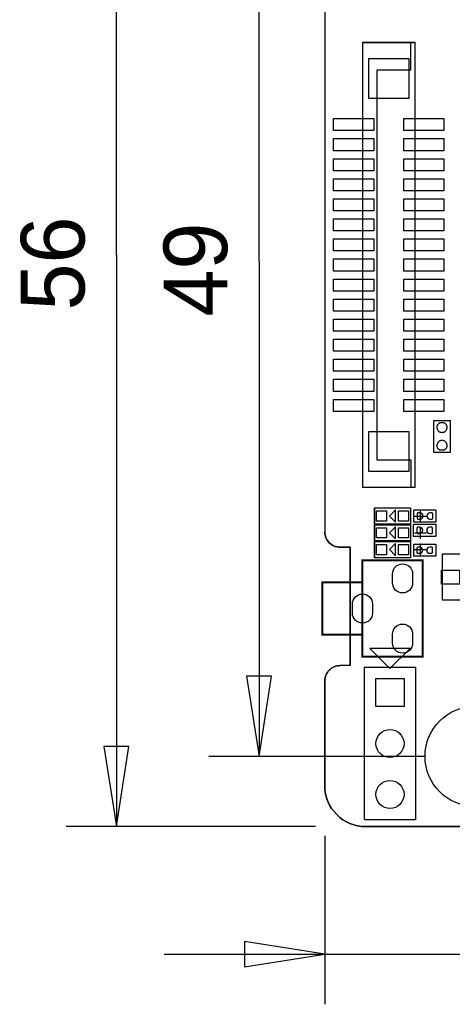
# Model space of a CAD drawing. Extents: x -27 to 80, y -24 to 59.
# Tile 1 of 11: x -27 to -5, y -20 to 29. Entities that reach past the tile are written whole.
import ezdxf

# ---------------------------------------------------------------- set-up
doc = ezdxf.new("R2010")
doc.units = 0
for name, color, linetype in [('BG_LAYOUT-TOP', 85, 'CONTINUOUS'), ('BG_OUTLINE', 1, 'CONTINUOUS'), ('PG_ASSEMBLY_TOP', 111, 'CONTINUOUS'), ('PG_SILKSCREEN_TOP', 92, 'CONTINUOUS'), ('PIN_TOP', 3, 'CONTINUOUS')]:
    doc.layers.add(name, color=color, linetype=linetype)

msp = doc.modelspace()

# ---------------------------------------------------------------- linework, layer by layer
at = {"layer": 'BG_LAYOUT-TOP'}
for points in [[(-21.7424, 17.2212), (-21.7424, 44.732905)], [(-14.6304, 16.9164), (-14.6304, 41.232912)], [(-21.7424, 17.2212), (-21.7424, -11.26711)], [(-14.6304, 16.9164), (-14.6304, -7.767091)], [(-15.255392, -3.767099), (-14.6304, -7.767091), (-14.005408, -3.767099), (-15.255392, -3.767099)], [(-22.367392, -7.267118), (-21.7424, -11.26711), (-21.117408, -7.267118), (-22.367392, -7.267118)], [(-6.360592, -7.767091), (-17.130395, -7.767091)], [(-11.825783, -11.26711), (-24.242395, -11.26711)], [(-11.357788, -11.735105), (-11.357788, -20.127595)], [(-15.35778, -18.252592), (-11.357788, -17.6276), (-15.35778, -17.002608), (-15.35778, -18.252592)], [(-19.357772, -17.6276), (-11.357788, -17.6276)], [(-11.357788, -17.6276), (-3.860597, -17.6276)]]:
    msp.add_lwpolyline(points, dxfattribs=at)
at = {"layer": 'BG_OUTLINE'}
for points in [[(41.17594, 44.732905), (-9.325788, 44.732905, 0.414214), (-11.357788, 42.700905), (-11.357788, 3.425241)], [(41.17594, 44.732905), (75.607393, 44.732905, -0.414214), (77.639393, 42.700905), (77.639393, -9.23511, -0.414214), (75.607393, -11.26711), (-9.325788, -11.26711, -0.414214), (-11.357788, -9.23511), (-11.357788, -4.005275)], [(-10.595788, 2.663241, -0.414214), (-11.357788, 3.425241)], [(-10.595788, 2.663241, -0.414214), (-11.357788, 3.425241)], [(-10.595788, -3.243275, 0.414214), (-11.357788, -4.005275)], [(-11.357788, -4.005275, -0.414214), (-10.595788, -3.243275)]]:
    msp.add_lwpolyline(points, format="xyb", dxfattribs=at)
msp.add_lwpolyline([(41.17594, 44.732905), (-9.325788, 44.732905, 0.414214), (-11.357788, 42.700905), (-11.357788, 3.425241, 0.414214), (-10.595788, 2.663241), (-10.089947, 2.663241), (-10.089947, -3.243275), (-10.595788, -3.243275, 0.414214), (-11.357788, -4.005275), (-11.357788, -9.23511, 0.414214), (-9.325788, -11.26711), (75.607393, -11.26711, 0.414214), (77.639393, -9.23511), (77.639393, 42.700905, 0.414214), (75.607393, 44.732905)], format="xyb", close=True, dxfattribs=at)
for points in [[(-10.089947, 2.663241), (-10.595788, 2.663241)], [(-10.089947, -3.243275), (-10.089947, 2.663241)], [(-10.089947, -3.243275), (-10.595788, -3.243275)]]:
    msp.add_lwpolyline(points, dxfattribs=at)
at = {"layer": 'PG_ASSEMBLY_TOP'}
for points in [[(-6.867601, 5.642991), (-9.457715, 5.642991), (-9.457715, 27.842794), (-6.867601, 27.842794)], [(-5.116119, 7.387082), (-5.916117, 7.387082), (-5.916117, 8.987282), (-5.116119, 8.987282)], [(-2.795016, 0.023622), (-5.495138, 0.023622), (-5.495138, 2.323821), (-2.795016, 2.323821)]]:
    msp.add_lwpolyline(points, close=True, dxfattribs=at)
for points in [[(-6.91515, 3.917925), (-6.91515, 4.517923)], [(-6.91515, 4.517923), (-5.81533, 4.517923)], [(-5.81533, 4.517923), (-5.81533, 3.917925)], [(-6.928104, 3.204185), (-6.928104, 3.804183)], [(-6.928104, 3.804183), (-5.828284, 3.804183)], [(-5.81533, 3.917925), (-6.91515, 3.917925)], [(-5.828284, 3.804183), (-5.828284, 3.204185)], [(-5.828284, 3.204185), (-6.928104, 3.204185)], [(-6.926072, 2.211045), (-6.926072, 2.811043)], [(-6.926072, 2.811043), (-5.826252, 2.811043)], [(-5.826252, 2.811043), (-5.826252, 2.211045)], [(-5.826252, 2.211045), (-6.926072, 2.211045)], [(-6.839255, -3.316021), (-6.839255, -10.936021), (-9.379255, -10.936021), (-9.379255, -3.316021), (-6.839255, -3.316021)]]:
    msp.add_lwpolyline(points, dxfattribs=at)
at = {"layer": 'PG_ASSEMBLY_TOP', "const_width": 0.050013}
for points in [[(-6.480048, -2.793949), (-9.480042, -2.793949), (-9.480042, 2.006041), (-6.480048, 2.006041), (-6.480048, -2.793949)], [(-9.480042, -1.693951), (-11.480038, -1.693951), (-11.480038, 0.906043), (-9.480042, 0.906043)]]:
    msp.add_lwpolyline(points, dxfattribs=at)
at = {"layer": 'PG_SILKSCREEN_TOP'}
for points in [[(-6.867601, 5.632907), (-9.467596, 5.632907), (-9.467596, 27.83299), (-6.867601, 27.83299), (-6.867601, 5.632907)], [(-7.067499, 26.442797), (-7.067499, 27.782901)], [(-7.067499, 26.442797), (-8.757691, 26.442797), (-8.757691, 7.022998), (-7.067499, 7.022998), (-7.067499, 5.682894)], [(-8.881186, 3.817925), (-8.881186, 4.617923), (-7.08119, 4.617923), (-7.08119, 3.817925), (-8.881186, 3.817925)], [(-8.881186, 4.617923), (-8.881186, 3.817925)], [(-7.831176, 4.117924), (-7.831176, 4.517923), (-8.1312, 4.217924), (-7.831176, 3.917925), (-7.831176, 4.117924)], [(-6.581191, 3.917925), (-6.581191, 4.517923)], [(-6.88119, 4.217924), (-6.281191, 4.217924)], [(-8.881186, 2.979725), (-8.881186, 3.779723), (-7.08119, 3.779723), (-7.08119, 2.979725), (-8.881186, 2.979725)], [(-8.881186, 3.779723), (-8.881186, 2.979725)], [(-7.831176, 3.279724), (-7.831176, 3.679723), (-8.1312, 3.379724), (-7.831176, 3.079725), (-7.831176, 3.279724)], [(-6.581191, 3.079725), (-6.581191, 3.679723)], [(-6.88119, 3.379724), (-6.281191, 3.379724)], [(-8.881186, 2.140001), (-8.881186, 2.939999), (-7.08119, 2.939999), (-7.08119, 2.140001), (-8.881186, 2.140001)], [(-8.881186, 2.939999), (-8.881186, 2.140001)], [(-7.831176, 2.44), (-7.831176, 2.839999), (-8.1312, 2.54), (-7.831176, 2.240001), (-7.831176, 2.44)], [(-6.88119, 2.54), (-6.281191, 2.54)], [(-6.581191, 2.240001), (-6.581191, 2.839999)], [(-6.839255, -3.316021), (-6.839255, -10.936021), (-9.379255, -10.936021), (-9.379255, -3.316021), (-6.839255, -3.316021)]]:
    msp.add_lwpolyline(points, dxfattribs=at)
at = {"layer": 'PG_SILKSCREEN_TOP', "const_width": 0.100101}
for points in [[(-9.480042, 2.006041), (-9.480042, -2.793949), (-6.480048, -2.793949), (-6.480048, 2.006041), (-9.480042, 2.006041)], [(-9.480042, 0.906043), (-11.480038, 0.906043), (-11.480038, -1.693951), (-9.480042, -1.693951)]]:
    msp.add_lwpolyline(points, dxfattribs=at)
at = {"layer": 'PG_SILKSCREEN_TOP'}
msp.add_lwpolyline([(-8.109255, -3.386125), (-7.109257, -2.386127), (-9.109253, -2.386127)], close=True, dxfattribs=at)
at = {"layer": 'PIN_TOP'}
for points in [[(-7.168096, 27.03242), (-7.168096, 25.033414), (-9.167101, 25.033414), (-9.167101, 27.03242)], [(-8.917711, 24.03287), (-8.917711, 23.432973), (-10.917707, 23.432973), (-10.917707, 24.03287)], [(-5.41749, 24.03287), (-5.41749, 23.432973), (-7.417486, 23.432973), (-7.417486, 24.03287)], [(-8.917711, 23.032847), (-8.917711, 22.43295), (-10.917707, 22.43295), (-10.917707, 23.032847)], [(-5.41749, 23.032847), (-5.41749, 22.43295), (-7.417486, 22.43295), (-7.417486, 23.032847)], [(-8.917711, 22.032849), (-8.917711, 21.432952), (-10.917707, 21.432952), (-10.917707, 22.032849)], [(-5.41749, 22.032849), (-5.41749, 21.432952), (-7.417486, 21.432952), (-7.417486, 22.032849)], [(-8.917711, 21.032851), (-8.917711, 20.432954), (-10.917707, 20.432954), (-10.917707, 21.032851)], [(-5.41749, 21.032851), (-5.41749, 20.432954), (-7.417486, 20.432954), (-7.417486, 21.032851)], [(-8.917711, 20.032853), (-8.917711, 19.432956), (-10.917707, 19.432956), (-10.917707, 20.032853)], [(-5.41749, 20.032853), (-5.41749, 19.432956), (-7.417486, 19.432956), (-7.417486, 20.032853)], [(-8.917711, 19.032855), (-8.917711, 18.432958), (-10.917707, 18.432958), (-10.917707, 19.032855)], [(-5.41749, 19.032855), (-5.41749, 18.432958), (-7.417486, 18.432958), (-7.417486, 19.032855)], [(-8.917711, 18.032857), (-8.917711, 17.43296), (-10.917707, 17.43296), (-10.917707, 18.032857)], [(-5.41749, 18.032857), (-5.41749, 17.43296), (-7.417486, 17.43296), (-7.417486, 18.032857)], [(-8.917711, 17.032859), (-8.917711, 16.432962), (-10.917707, 16.432962), (-10.917707, 17.032859)], [(-5.41749, 17.032859), (-5.41749, 16.432962), (-7.417486, 16.432962), (-7.417486, 17.032859)], [(-8.917711, 16.032861), (-8.917711, 15.432964), (-10.917707, 15.432964), (-10.917707, 16.032861)], [(-5.41749, 16.032861), (-5.41749, 15.432964), (-7.417486, 15.432964), (-7.417486, 16.032861)], [(-8.917711, 15.032863), (-8.917711, 14.432966), (-10.917707, 14.432966), (-10.917707, 15.032863)], [(-5.41749, 15.032863), (-5.41749, 14.432966), (-7.417486, 14.432966), (-7.417486, 15.032863)], [(-8.917711, 14.032865), (-8.917711, 13.432968), (-10.917707, 13.432968), (-10.917707, 14.032865)], [(-5.41749, 14.032865), (-5.41749, 13.432968), (-7.417486, 13.432968), (-7.417486, 14.032865)], [(-8.917711, 13.032867), (-8.917711, 12.43297), (-10.917707, 12.43297), (-10.917707, 13.032867)], [(-5.41749, 13.032867), (-5.41749, 12.43297), (-7.417486, 12.43297), (-7.417486, 13.032867)], [(-8.917711, 12.032869), (-8.917711, 11.432972), (-10.917707, 11.432972), (-10.917707, 12.032869)], [(-5.41749, 12.032869), (-5.41749, 11.432972), (-7.417486, 11.432972), (-7.417486, 12.032869)], [(-8.917711, 11.032871), (-8.917711, 10.432974), (-10.917707, 10.432974), (-10.917707, 11.032871)], [(-5.41749, 11.032871), (-5.41749, 10.432974), (-7.417486, 10.432974), (-7.417486, 11.032871)], [(-8.917711, 10.032848), (-8.917711, 9.43295), (-10.917707, 9.43295), (-10.917707, 10.032848)], [(-5.41749, 10.032848), (-5.41749, 9.43295), (-7.417486, 9.43295), (-7.417486, 10.032848)], [(-5.769813, 8.669731), (-5.771109, 8.645627), (-5.769813, 8.621725), (-5.766816, 8.597925), (-5.761507, 8.574227), (-5.753811, 8.551443), (-5.744413, 8.52932), (-5.733009, 8.508238), (-5.719826, 8.488121), (-5.704611, 8.469325), (-5.688127, 8.451825), (-5.669813, 8.436127), (-5.65023, 8.422132), (-5.627421, 8.410727), (-5.603519, 8.401533), (-5.578831, 8.394725), (-5.55371, 8.389823), (-5.52831, 8.387639), (-5.50291, 8.387639), (-5.47751, 8.389823), (-5.452313, 8.394725), (-5.427726, 8.401533), (-5.403825, 8.410727), (-5.381015, 8.422132), (-5.361229, 8.435619), (-5.342611, 8.450834), (-5.325618, 8.467827), (-5.310429, 8.486623), (-5.296916, 8.506435), (-5.285511, 8.527821), (-5.276113, 8.549919), (-5.269027, 8.572729), (-5.264125, 8.596325), (-5.26161, 8.620227), (-5.261331, 8.644331), (-5.261127, 8.666226), (-5.263413, 8.687841), (-5.267706, 8.709127), (-5.27431, 8.729726), (-5.283225, 8.749843), (-5.293919, 8.768639), (-5.306619, 8.786139), (-5.321021, 8.802345), (-5.337327, 8.817127), (-5.354828, 8.829827), (-5.373624, 8.840724), (-5.393411, 8.849639), (-5.414213, 8.856421), (-5.435625, 8.860841), (-5.457215, 8.863025), (-5.573827, 8.863025), (-5.595112, 8.861044), (-5.616219, 8.856421), (-5.636717, 8.849843), (-5.656326, 8.841232), (-5.675122, 8.830539), (-5.692623, 8.818143), (-5.708625, 8.803919), (-5.723128, 8.787943), (-5.735828, 8.77062), (-5.746725, 8.752027), (-5.755919, 8.73252), (-5.762727, 8.712225), (-5.767324, 8.691143)], [(-7.168096, 8.432406), (-7.168096, 6.433401), (-9.167101, 6.433401), (-9.167101, 8.432406)], [(-5.262423, 7.704633), (-5.261127, 7.728737), (-5.262423, 7.752639), (-5.26542, 7.776439), (-5.270729, 7.800137), (-5.278425, 7.822921), (-5.287823, 7.845044), (-5.299227, 7.866126), (-5.31241, 7.886243), (-5.327625, 7.905039), (-5.344109, 7.922539), (-5.362423, 7.938237), (-5.382006, 7.952232), (-5.404815, 7.963637), (-5.428717, 7.972831), (-5.453405, 7.979639), (-5.478526, 7.984541), (-5.503926, 7.986725), (-5.529326, 7.986725), (-5.554726, 7.984541), (-5.579923, 7.979639), (-5.60451, 7.972831), (-5.628411, 7.963637), (-5.651221, 7.952232), (-5.671007, 7.938745), (-5.689625, 7.92353), (-5.706618, 7.906537), (-5.721807, 7.887741), (-5.73532, 7.867929), (-5.746725, 7.846543), (-5.756123, 7.824445), (-5.763209, 7.801635), (-5.768111, 7.778039), (-5.770626, 7.754137), (-5.770905, 7.730033), (-5.771109, 7.708138), (-5.768823, 7.686523), (-5.76453, 7.665237), (-5.757926, 7.644638), (-5.749011, 7.624521), (-5.738317, 7.605725), (-5.725617, 7.588225), (-5.711215, 7.572019), (-5.694909, 7.557237), (-5.677408, 7.544537), (-5.658612, 7.53364), (-5.638825, 7.524725), (-5.618023, 7.517943), (-5.596611, 7.513523), (-5.575021, 7.511339), (-5.458409, 7.511339), (-5.437124, 7.51332), (-5.416017, 7.517943), (-5.395519, 7.524521), (-5.37591, 7.533132), (-5.357114, 7.543825), (-5.339613, 7.556221), (-5.323611, 7.570445), (-5.309108, 7.586421), (-5.296408, 7.603744), (-5.285511, 7.622337), (-5.276317, 7.641844), (-5.269509, 7.662139), (-5.264912, 7.683221)], [(-8.2812, 4.467923), (-8.2812, 3.967925), (-8.781199, 3.967925), (-8.781199, 4.467923)], [(-7.181177, 4.467923), (-7.181177, 3.967925), (-7.681176, 3.967925), (-7.681176, 4.467923)], [(-8.2812, 3.629723), (-8.2812, 3.129725), (-8.781199, 3.129725), (-8.781199, 3.629723)], [(-7.181177, 3.629723), (-7.181177, 3.129725), (-7.681176, 3.129725), (-7.681176, 3.629723)], [(-8.2812, 2.79), (-8.2812, 2.29), (-8.781199, 2.29), (-8.781199, 2.79)], [(-7.181177, 2.79), (-7.181177, 2.29), (-7.681176, 2.29), (-7.681176, 2.79)], [(-4.645089, 0.823735), (-5.544985, 0.823735), (-5.544985, 1.523733), (-4.645089, 1.523733)], [(-8.809253, -3.886022), (-7.409256, -3.886022), (-7.409256, -5.286019), (-8.809253, -5.286019)]]:
    msp.add_lwpolyline(points, close=True, dxfattribs=at)
for points in [[(-6.615379, 4.368013), (-6.716979, 4.368013, 0.376179), (-6.759473, 4.319524), (-6.759473, 4.103624, 0.366061), (-6.716979, 4.067835), (-6.615379, 4.067835, 0.999182)], [(-6.115101, 4.067835), (-6.013501, 4.067835, 0.376179), (-5.971007, 4.116324), (-5.971007, 4.332224, 0.366061), (-6.013501, 4.368013), (-6.115101, 4.368013, 0.999182)], [(-6.628333, 3.654273), (-6.729933, 3.654273, 0.376179), (-6.772427, 3.605784), (-6.772427, 3.389884, 0.366061), (-6.729933, 3.354095), (-6.628333, 3.354095, 0.999182)], [(-6.128055, 3.354095), (-6.026455, 3.354095, 0.376179), (-5.983961, 3.402584), (-5.983961, 3.618484, 0.366061), (-6.026455, 3.654273), (-6.128055, 3.654273, 0.999182)], [(-6.626301, 2.661133), (-6.727901, 2.661133, 0.376179), (-6.770395, 2.612644), (-6.770395, 2.396744, 0.366061), (-6.727901, 2.360955), (-6.626301, 2.360955, 0.999182)], [(-6.126023, 2.360955), (-6.024423, 2.360955, 0.376179), (-5.981929, 2.409444), (-5.981929, 2.625344, 0.366061), (-6.024423, 2.661133), (-6.126023, 2.661133, 0.999182)], [(-7.980045, 0.881139), (-7.980045, 1.33115, -1), (-6.980047, 1.33115), (-6.980047, 0.881139, -1)], [(-9.980041, -0.61896), (-9.980041, -0.168948, -1), (-8.980043, -0.168948), (-8.980043, -0.61896, -1)], [(-7.980045, -2.119059), (-7.980045, -1.669047, -1), (-6.980047, -1.669047), (-6.980047, -2.119059, -1)]]:
    msp.add_lwpolyline(points, format="xyb", close=True, dxfattribs=at)
for centre, radius in [((-3.860597, -7.767091), 2.499995), ((-8.109255, -7.126021), 0.699999), ((-8.109255, -9.666021), 0.699999)]:
    msp.add_circle(centre, radius, dxfattribs=at)

# ---------------------------------------------------------------- texts
at = {"layer": 'BG_LAYOUT-TOP', "width": 0.992}
for s, p in [('56', (-23.3299, 14.4653)), ('49', (-16.2179, 14.1605))]:
    msp.add_text(s, height=3.175, rotation=90, dxfattribs=at).set_placement(p)

doc.saveas('drawing.dxf')
